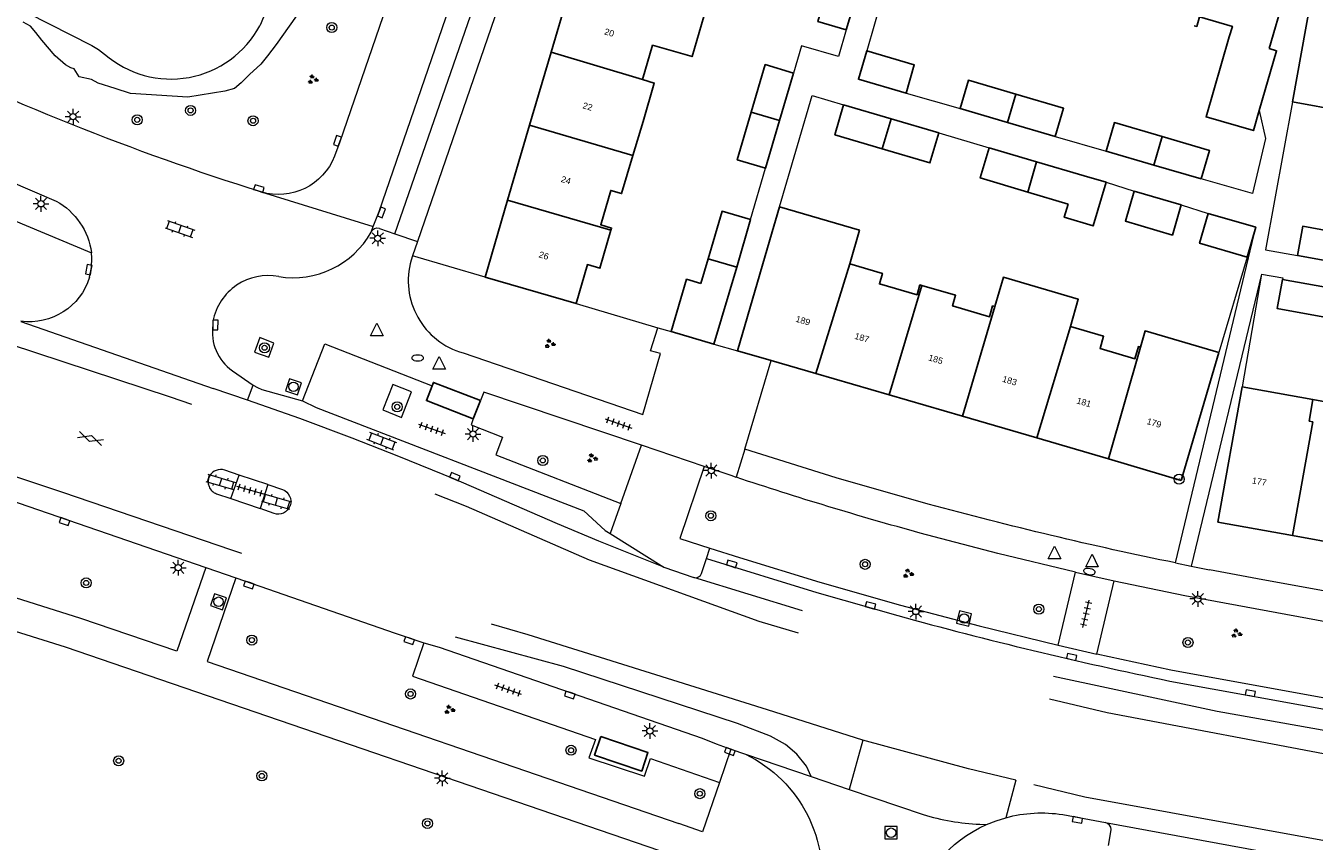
# Model space of a CAD drawing. Extents: x 131101 to 132041, y 397511 to 398853.
# Tile 65 of 80: x 131438 to 131540, y 398510 to 398575. Entities that reach past the tile are written whole.
import ezdxf
from ezdxf.enums import TextEntityAlignment as Align

# ---------------------------------------------------------------- set-up
doc = ezdxf.new("R2010")
doc.units = 0
doc.linetypes.add('DGN Style 2', pattern=[51.514866, 30.90892, -20.605946])
doc.layers.add('_vervallen situatie', color=250, linetype='Continuous', lineweight=9, plot=False)
for name, color, linetype, lineweight in [('gg-afsc-erfafscheiding', 250, 'Continuous', 9), ('gg-afsc-muur', 250, 'Continuous', 9), ('gg-bbg-abri', 10, 'Continuous', 25), ('gg-bbg-bijgebouw', 10, 'Continuous', 25), ('gg-bbg-gedigitaliseerde bebouwing', 10, 'Continuous', 25), ('gg-bbg-gedigitaliseerde bijgebouw', 10, 'Continuous', 25), ('gg-bbg-hoofdgebouw', 10, 'Continuous', 25), ('gg-bbg-tussenscheiding', 10, 'Continuous', 25), ('gg-knt-bovenkant onderkant talud', 250, 'Continuous', 9), ('gg-knt-verharding', 250, 'Continuous', 9), ('gg-knt-verharding nz', 250, 'DGN Style 2', 9), ('gt-grn-groengrens', 250, 'Continuous', 9), ('gt-grn-weggrens', 250, 'Continuous', 9), ('gt-symb-boom', 250, 'Continuous', 9), ('gt-symb-brandkraan', 250, 'Continuous', 9), ('gt-symb-gesloten verharding', 250, 'Continuous', 9), ('gt-symb-groenvak', 250, 'Continuous', 9), ('gt-symb-hoogtemerk', 250, 'Continuous', 9), ('gt-symb-klinker verharding', 250, 'Continuous', 9), ('gt-symb-kolk', 250, 'Continuous', 9), ('gt-symb-lichtmast', 250, 'Continuous', 9), ('gt-symb-rioolschacht', 250, 'Continuous', 9), ('gt-symb-tegel verharding', 250, 'Continuous', 9), ('gt-symb-waterafsluiter', 250, 'Continuous', 9), ('X-AL-huisnummers', 2, 'Continuous', 25)]:
    doc.layers.add(name, color=color, linetype=linetype, lineweight=lineweight)
doc.styles.add('CS Annotative', font='arial.ttf')
doc.styles.add('Style-Calibri', font='calibri.ttf')

# ---------------------------------------------------------------- blocks, each defined once
blk = doc.blocks.new('gt0-BOOM')
at = {"layer": 'gt-symb-boom'}
for radius in [0.4, 0.2]:
    blk.add_circle((0, 0), radius, dxfattribs=at)
blk = doc.blocks.new('gt0-GRVAK')
at = {"layer": 'gt-symb-groenvak'}
for p, q in [((-0.11, 0.19), (-0.23, 0.24)), ((-0.18, 0.15), (0.09, 0.15)), ((-0.09, 0.21), (-0.16, 0.32)), ((-0.05, 0.21), (-0.05, 0.39)), ((0, 0.21), (0.06, 0.32)), ((0.02, 0.19), (0.13, 0.24)), ((0.26, -0.05), (0.2, 0.06)), ((0.3, -0.05), (0.3, 0.13)), ((0.35, -0.05), (0.41, 0.06)), ((-0.24, -0.23), (-0.36, -0.18)), ((-0.32, -0.26), (-0.05, -0.26)), ((-0.23, -0.21), (-0.29, -0.09)), ((-0.18, -0.2), (-0.18, -0.02)), ((-0.14, -0.21), (-0.07, -0.09)), ((-0.12, -0.23), (0, -0.18)), ((0.24, -0.07), (0.12, -0.02)), ((0.17, -0.11), (0.44, -0.11)), ((0.37, -0.07), (0.49, -0.02))]:
    blk.add_line(p, q, dxfattribs=at)
blk = doc.blocks.new('gt0-LMAST')
at = {"layer": 'gt-symb-lichtmast'}
for p, q in [((-0.18, 0.17), (-0.45, 0.44)), ((-0.01, 0.25), (-0.01, 0.62)), ((0.17, 0.17), (0.44, 0.44)), ((-0.26, 0), (-0.63, 0)), ((-0.18, -0.18), (-0.45, -0.45)), ((-0.01, -0.25), (-0.01, -0.63)), ((0.44, -0.45), (0.17, -0.18)), ((0.24, 0), (0.62, 0))]:
    blk.add_line(p, q, dxfattribs=at)
blk.add_circle((-0.01, 0), 0.25, dxfattribs=at)
blk = doc.blocks.new('gt0-KL1')
at = {"layer": 'gt-symb-klinker verharding'}
for p, q in [((-1.15, 0.3), (1.15, 0.3)), ((-1, -0.3), (-1, 0.3)), ((-0.5, 0.3), (-0.5, 0.45)), ((0, -0.3), (0, 0.3)), ((0.5, 0.3), (0.5, 0.45)), ((1, -0.3), (1, 0.3)), ((-1.15, -0.3), (1.15, -0.3)), ((-0.5, -0.45), (-0.5, -0.3)), ((0.5, -0.45), (0.5, -0.3))]:
    blk.add_line(p, q, dxfattribs=at)
blk = doc.blocks.new('gt0-KOLK')
at = {"layer": 'gt-symb-kolk', "flags": 128}
blk.add_lwpolyline([(0, 0), (0.38, 0), (0.38, 0.4), (-0.38, 0.4), (-0.38, 0), (0, 0)], dxfattribs=at)
blk = doc.blocks.new('gt0-WAFSL')
at = {"layer": 'gt-symb-waterafsluiter'}
for p, q in [((-0.5, -0.33), (0, 0.67)), ((0, 0.67), (0.5, -0.33)), ((0.5, -0.33), (-0.5, -0.33))]:
    blk.add_line(p, q, dxfattribs=at)
blk = doc.blocks.new('gt0-GESVH1')
at = {"layer": 'gt-symb-gesloten verharding'}
for p, q in [((-0.99, -0.26), (0.01, 0.24)), ((0.01, -0.26), (-0.99, 0.24)), ((0.01, 0.24), (1.01, -0.26)), ((1.01, 0.24), (0.01, -0.26))]:
    blk.add_line(p, q, dxfattribs=at)
blk = doc.blocks.new('gt0-TEG1')
at = {"layer": 'gt-symb-tegel verharding'}
for p, q in [((-1.12, 0), (1.12, 0)), ((-0.9, -0.25), (-0.9, 0.25)), ((-0.45, -0.25), (-0.45, 0.25)), ((0, -0.25), (0, 0.25)), ((0.45, -0.25), (0.45, 0.25)), ((0.9, -0.25), (0.9, 0.25))]:
    blk.add_line(p, q, dxfattribs=at)
blk = doc.blocks.new('gt0-HMERK')
at = {"layer": 'gt-symb-hoogtemerk'}
blk.add_circle((0, 0), 0.4, dxfattribs=at)
at = {"layer": 'gt-symb-hoogtemerk', "style": 'Style-Calibri'}
blk.add_text('N.A.P', height=0.2, dxfattribs=at).set_placement((0, 0), align=Align.MIDDLE_CENTER)
blk = doc.blocks.new('gt0-RS')
at = {"layer": 'gt-symb-rioolschacht', "flags": 128}
blk.add_lwpolyline([(-0.5, -0.5), (0.5, -0.5), (0.5, 0.5), (-0.5, 0.5), (-0.5, -0.5)], close=True, dxfattribs=at)
at = {"layer": 'gt-symb-rioolschacht'}
blk.add_circle((0, 0), 0.375, dxfattribs=at)
blk = doc.blocks.new('gt0-BR')
at = {"layer": 'gt-symb-brandkraan', "extrusion": (0, 0, -1)}
for centre, radius, start, end in [((0.24, 0), 0.206, 287.5669, 72.4331), ((-0.6, -2.66), 3, 72.4331, 73.108), ((0, -0.69), 0.938, 73.108, 106.892), ((0.6, -2.66), 3, 106.892, 107.5669), ((-0.24, 0), 0.206, 107.5669, 252.433), ((-0.6, 2.66), 3, 286.892, 287.5669), ((0.6, 2.66), 3, 252.433, 253.1079)]:
    blk.add_arc(centre, radius, start, end, dxfattribs=at)
at = {"layer": 'gt-symb-brandkraan'}
blk.add_arc((0, 0.69), 0.938, 253.108, 286.8921, dxfattribs=at)
blk = doc.blocks.new('_vervallen situatie')
at = {"layer": 'gt-symb-brandkraan'}
blk.add_blockref('gt0-BR', (131469.28, 398548.35), dxfattribs=at)
at = {"layer": 'gt-symb-brandkraan', "rotation": 347.9932916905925}
blk.add_blockref('gt0-BR', (131522.62, 398531.38), dxfattribs=at)

msp = doc.modelspace()

# ---------------------------------------------------------------- linework, layer by layer
at = {"layer": 'gg-afsc-erfafscheiding'}
for p, q in [((131507.25, 398580.73), (131504.94, 398572.74)), ((131508.06, 398569.37), (131512.35, 398568.15)), ((131510.66, 398566.24), (131514.65, 398565.03)), ((131519.91, 398565.93), (131523.95, 398564.78)), ((131495.71, 398559.34), (131496.91, 398563.42)), ((131523.95, 398562.3), (131526.18, 398561.6)), ((131529.9, 398560.5), (131532.06, 398559.83)), ((131474.63, 398554.77), (131468.88, 398556.45)), ((131535.14, 398556.34), (131532.89, 398548.77)), ((131536.3, 398554.99), (131534.74, 398546.05))]:
    msp.add_line(p, q, dxfattribs=at)
at = {"layer": 'gg-afsc-erfafscheiding', "flags": 128}
for points in [[(131503.32, 398574.4), (131502.7, 398572.29), (131499.76, 398573.15), (131499.13, 398570.98)], [(131498.02, 398560.36), (131500.6, 398569.2), (131503.1, 398568.46)], [(131538.74, 398568.69), (131536.61, 398556.94), (131539.14, 398556.48)], [(131536.1, 398567.99), (131536.6, 398565.77), (131535.58, 398561.41), (131531.51, 398562.57)], [(131536.3, 398554.99), (131537.98, 398554.7), (131537.95, 398554.58)]]:
    msp.add_lwpolyline(points, dxfattribs=at)
at = {"layer": 'gg-afsc-muur'}
for p, q in [((131481.86, 398552.66), (131488.36, 398550.74)), ((131488.36, 398550.74), (131489.42, 398550.44))]:
    msp.add_line(p, q, dxfattribs=at)
at = {"layer": 'gg-bbg-abri'}
msp.add_line((131473.7, 398543.52), (131474.27, 398544.97), dxfattribs=at)
at = {"layer": 'gg-bbg-abri', "flags": 128}
for points in [[(131473.7, 398543.52), (131469.98, 398544.96), (131470.43, 398546.12)], [(131470.43, 398546.12), (131470.54, 398546.4), (131474.27, 398544.97)], [(131483.83, 398518.27), (131483.33, 398516.8), (131487.08, 398515.53), (131487.57, 398516.99), (131483.83, 398518.27)]]:
    msp.add_lwpolyline(points, dxfattribs=at)
at = {"layer": 'gg-bbg-bijgebouw'}
for p, q in [((131535.85, 398558.72), (131535.14, 398556.34)), ((131492.8, 398549.43), (131489.42, 398550.44))]:
    msp.add_line(p, q, dxfattribs=at)
at = {"layer": 'gg-bbg-gedigitaliseerde bebouwing'}
for p, q in [((131536.9, 398572.92), (131538.09, 398577.02)), ((131538.74, 398568.69), (131540.19, 398576.62)), ((131544.86, 398567.58), (131538.74, 398568.69)), ((131487.18, 398567.13), (131486.37, 398564.43)), ((131498.02, 398560.36), (131497.26, 398557.73)), ((131494.69, 398548.92), (131497.26, 398557.73)), ((131534.74, 398546.05), (131540.36, 398545.03))]:
    msp.add_line(p, q, dxfattribs=at)
at = {"layer": 'gg-bbg-gedigitaliseerde bebouwing', "flags": 128}
for points in [[(131492, 398575.46), (131491.07, 398572.28), (131488.86, 398572.92)], [(131530.94, 398574.74), (131531.15, 398574.68), (131531.37, 398575.44), (131533.98, 398574.68), (131533.73, 398573.84)], [(131487.14, 398570.46), (131487.94, 398573.19), (131488.86, 398572.92)], [(131533.73, 398573.84), (131531.89, 398567.49), (131535.64, 398566.4), (131536.1, 398567.99)], [(131536.1, 398567.99), (131537.48, 398572.75), (131536.9, 398572.92)], [(131487.18, 398567.13), (131488.07, 398570.18), (131487.14, 398570.46)], [(131484.63, 398558.49), (131484.68, 398558.66), (131483.82, 398558.92), (131484.62, 398561.65), (131485.48, 398561.4), (131486.37, 398564.43)], [(131498.02, 398560.36), (131504.36, 398558.5), (131503.61, 398555.81)], [(131481.86, 398552.66), (131482.76, 398555.76), (131483.75, 398555.47), (131484.63, 398558.49)], [(131503.61, 398555.81), (131506.19, 398555.06), (131505.95, 398554.23), (131508.94, 398553.36), (131509.17, 398554.14), (131509.31, 398554.1)], [(131509.31, 398554.1), (131512, 398553.32), (131511.76, 398552.48), (131514.69, 398551.62), (131514.94, 398552.48), (131515.11, 398552.44)], [(131521.11, 398550.84), (131521.74, 398553.01), (131515.79, 398554.76), (131515.11, 398552.44)], [(131521.11, 398550.84), (131523.75, 398550.07), (131523.47, 398549.09), (131526.23, 398548.28), (131526.51, 398549.24), (131526.67, 398549.19)], [(131532.89, 398548.77), (131527.05, 398550.49), (131526.67, 398549.19)], [(131540.36, 398545.03), (131543.7, 398544.43), (131543.39, 398542.72)]]:
    msp.add_lwpolyline(points, dxfattribs=at)
at = {"layer": 'gg-bbg-gedigitaliseerde bijgebouw'}
for p, q in [((131503.32, 398574.4), (131504.43, 398578.18)), ((131498.02, 398567.2), (131499.13, 398570.98)), ((131506.88, 398567.35), (131503.1, 398568.46)), ((131512.35, 398568.15), (131516.13, 398567.04)), ((131496.91, 398563.42), (131498.02, 398567.2)), ((131510.66, 398566.24), (131506.88, 398567.35)), ((131516.13, 398567.04), (131519.91, 398565.93)), ((131518.43, 398563.92), (131514.65, 398565.03)), ((131523.95, 398564.78), (131527.73, 398563.67)), ((131522.21, 398562.81), (131518.43, 398563.92)), ((131527.73, 398563.67), (131531.51, 398562.57)), ((131522.21, 398562.81), (131523.95, 398562.3)), ((131517.73, 398561.52), (131520.93, 398560.57)), ((131529.9, 398560.5), (131526.18, 398561.6)), ((131495.71, 398559.34), (131494.62, 398555.55)), ((131532.06, 398559.83), (131535.85, 398558.72)), ((131492.34, 398556.22), (131491.77, 398554.27)), ((131539.14, 398556.48), (131543.02, 398555.78)), ((131494.62, 398555.55), (131492.8, 398549.43)), ((131541.83, 398553.88), (131537.95, 398554.58))]:
    msp.add_line(p, q, dxfattribs=at)
at = {"layer": 'gg-bbg-gedigitaliseerde bijgebouw', "flags": 128}
for points in [[(131502.17, 398578.84), (131501.06, 398575.06), (131503.32, 398574.4)], [(131504.94, 398572.74), (131504.28, 398570.48), (131508.06, 398569.37)], [(131504.94, 398572.74), (131508.72, 398571.63), (131508.06, 398569.37)], [(131499.13, 398570.98), (131496.88, 398571.65), (131495.77, 398567.87)], [(131516.79, 398569.29), (131513.01, 398570.4), (131512.35, 398568.15)], [(131519.91, 398565.93), (131520.57, 398568.18), (131516.79, 398569.29)], [(131506.18, 398564.96), (131502.41, 398566.08), (131503.1, 398568.46)], [(131495.77, 398567.87), (131494.66, 398564.09), (131496.91, 398563.42)], [(131506.18, 398564.96), (131509.96, 398563.84), (131510.66, 398566.24)], [(131528.39, 398565.93), (131524.61, 398567.04), (131523.95, 398564.78)], [(131514.65, 398565.03), (131513.96, 398562.65), (131517.73, 398561.52)], [(131531.51, 398562.57), (131532.17, 398564.82), (131528.39, 398565.93)], [(131520.93, 398560.57), (131520.62, 398559.52), (131522.92, 398558.83), (131523.95, 398562.3)], [(131526.18, 398561.6), (131525.48, 398559.22), (131529.21, 398558.11), (131529.9, 398560.5)], [(131495.71, 398559.34), (131493.45, 398560), (131492.34, 398556.22)], [(131532.06, 398559.83), (131531.37, 398557.46), (131535.14, 398556.34)], [(131543.43, 398558.09), (131539.56, 398558.8), (131539.14, 398556.48)], [(131489.42, 398550.44), (131490.63, 398554.6), (131491.77, 398554.27)], [(131537.95, 398554.58), (131537.54, 398552.27), (131541.45, 398551.56)]]:
    msp.add_lwpolyline(points, dxfattribs=at)
at = {"layer": 'gg-bbg-hoofdgebouw'}
for p, q in [((131479.88, 398572.63), (131481.58, 398578.45)), ((131478.17, 398566.83), (131479.88, 398572.63)), ((131476.42, 398560.88), (131478.17, 398566.83)), ((131474.63, 398554.77), (131476.42, 398560.88)), ((131481.86, 398552.66), (131474.63, 398554.77)), ((131494.69, 398548.92), (131497.35, 398548.14)), ((131532.89, 398548.77), (131529.92, 398538.62)), ((131500.91, 398547.11), (131497.35, 398548.14)), ((131506.73, 398545.41), (131500.91, 398547.11)), ((131534.74, 398546.05), (131532.83, 398535.31)), ((131512.55, 398543.72), (131506.73, 398545.41)), ((131518.46, 398542), (131512.55, 398543.72)), ((131524.15, 398540.34), (131518.46, 398542)), ((131529.92, 398538.62), (131524.15, 398540.34)), ((131538.75, 398534.24), (131532.83, 398535.31)), ((131544.76, 398533.15), (131538.75, 398534.24))]:
    msp.add_line(p, q, dxfattribs=at)
at = {"layer": 'gg-bbg-tussenscheiding'}
for p, q in [((131479.88, 398572.63), (131487.14, 398570.46)), ((131516.13, 398567.04), (131516.79, 398569.29)), ((131495.77, 398567.87), (131498.02, 398567.2)), ((131506.18, 398564.96), (131506.88, 398567.35)), ((131478.17, 398566.83), (131486.37, 398564.43)), ((131527.73, 398563.67), (131528.39, 398565.93)), ((131517.73, 398561.52), (131518.43, 398563.92)), ((131476.42, 398560.88), (131484.63, 398558.49)), ((131492.34, 398556.22), (131494.62, 398555.55)), ((131500.91, 398547.11), (131503.61, 398555.81)), ((131506.73, 398545.41), (131509.31, 398554.1)), ((131512.55, 398543.72), (131515.11, 398552.44)), ((131518.46, 398542), (131521.11, 398550.84)), ((131524.15, 398540.34), (131526.67, 398549.19)), ((131538.75, 398534.24), (131540.36, 398543.28))]:
    msp.add_line(p, q, dxfattribs=at)
at = {"layer": 'gg-bbg-tussenscheiding', "flags": 128}
msp.add_lwpolyline([(131540.36, 398545.03), (131540.08, 398543.33), (131540.36, 398543.28)], dxfattribs=at)
at = {"layer": 'gg-knt-bovenkant onderkant talud', "flags": 128}
msp.add_lwpolyline([(131431.51, 398579.24), (131443.41, 398573.16), (131443.94, 398572.85), (131444.42, 398572.47)], dxfattribs=at)
at = {"layer": 'gg-knt-bovenkant onderkant talud', "extrusion": (0, 0, -1)}
msp.add_arc((-131452.33, 398577.08), 5, 158.4844, 208.1267, dxfattribs=at)
at = {"layer": 'gg-knt-bovenkant onderkant talud'}
msp.add_arc((131449.69, 398578.49), 7.99, 228.8168, 331.8887, dxfattribs=at)
at = {"layer": 'gg-knt-verharding'}
for p, q in [((131481.57, 398593.3), (131469.27, 398557.59)), ((131421, 398566.03), (131443.38, 398556.7)), ((131466.25, 398558.64), (131467.46, 398558.21)), ((131529.46, 398532.06), (131535.85, 398558.72)), ((131469.27, 398557.59), (131468.88, 398556.45)), ((131468.88, 398556.45), (131468.76, 398556.11)), ((131536.3, 398554.99), (131530.7, 398531.8)), ((131437.78, 398551.25), (131453.04, 398545.91)), ((131453.03, 398551.27), (131453.02, 398550.97)), ((131495.27, 398541.1), (131497.35, 398548.14)), ((131454.57, 398547.33), (131456.23, 398546.17)), ((131455.76, 398544.99), (131453.04, 398545.91)), ((131485.42, 398536.78), (131487.06, 398541.41)), ((131455.1, 398539.04), (131453.97, 398539.43)), ((131454.45, 398537.17), (131455.1, 398539.04)), ((131457.39, 398538.28), (131455.1, 398539.04)), ((131453.32, 398537.55), (131454.45, 398537.17)), ((131457.39, 398538.28), (131456.77, 398536.39)), ((131457.39, 398538.28), (131458.54, 398537.89)), ((131454.45, 398537.17), (131456.77, 398536.39)), ((131457.88, 398535.99), (131456.77, 398536.39)), ((131459.15, 398536.61), (131459.14, 398536.58)), ((131484.57, 398534.39), (131488.84, 398531.73)), ((131491.82, 398531.23), (131492.22, 398532.41)), ((131452.46, 398531.7), (131454.85, 398530.88)), ((131488.84, 398531.73), (131491.22, 398530.9)), ((131520.13, 398525.52), (131521.52, 398531.32)), ((131530.7, 398531.8), (131532.15, 398531.52)), ((131454.85, 398530.88), (131467.5, 398526.48)), ((131523.22, 398524.82), (131524.59, 398530.64)), ((131467.5, 398526.48), (131469.76, 398525.7)), ((131529.01, 398522.68), (131550.41, 398518.77)), ((131494.16, 398517.26), (131495.31, 398516.87)), ((131495.31, 398516.87), (131500.52, 398515.09)), ((131500.52, 398515.09), (131503.55, 398514.06)), ((131503.55, 398514.06), (131509.42, 398512.07)), ((131520.5, 398512.07), (131523.89, 398511.44)), ((131513.91, 398511.3), (131514.45, 398511.27)), ((131524.13, 398509.62), (131524.35, 398510.87))]:
    msp.add_line(p, q, dxfattribs=at)
at = {"layer": 'gg-knt-verharding', "flags": 128}
for points in [[(131474.48, 398598.47), (131467.66, 398578.77), (131463.1, 398565.52), (131462.68, 398564.38)], [(131467.46, 398558.21), (131480.38, 398595.45), (131479.16, 398595.92)], [(131419.23, 398570.68), (131421.57, 398569.45), (131429.16, 398565.8), (131434.84, 398563.27), (131440.59, 398560.8)], [(131443.22, 398554.75), (131443.39, 398555.52), (131443.42, 398556.31), (131443.38, 398556.7)], [(131472.89, 398548.75), (131487.15, 398543.85), (131488.57, 398548.7), (131487.78, 398548.9), (131488.36, 398550.74)], [(131456.33, 398548.81), (131457.47, 398548.41), (131457.87, 398549.53), (131456.75, 398549.96), (131456.33, 398548.81)], [(131397.6, 398549.17), (131418.81, 398543.03), (131427.4, 398540.33), (131452.46, 398531.7)], [(131456.23, 398546.17), (131456.56, 398546), (131456.9, 398545.85), (131460.13, 398544.93)], [(131468.01, 398543.61), (131468.79, 398545.65), (131467.32, 398546.24), (131466.52, 398544.21), (131468.01, 398543.61)], [(131487.06, 398541.41), (131474.53, 398545.62), (131474.27, 398544.97)], [(131488.84, 398531.73), (131483.68, 398533.8), (131480.39, 398535.16), (131472.15, 398538.73), (131467.8, 398540.52), (131464.07, 398541.98), (131459.92, 398543.54), (131455.76, 398544.99)], [(131460.13, 398544.93), (131461.23, 398544.42), (131482.48, 398536.2), (131484.18, 398534.63), (131484.57, 398534.39)], [(131473.7, 398543.52), (131473.52, 398543.04), (131476.03, 398542.05), (131475.49, 398540.65), (131485.42, 398536.78)], [(131509.82, 398536.74), (131502.52, 398538.83), (131495.27, 398541.1)], [(131492.02, 398539.72), (131490.09, 398533.99), (131492.48, 398533.23)], [(131452.46, 398531.7), (131450.17, 398525.05), (131442.53, 398527.64), (131435.3, 398529.92), (131424.61, 398532.98), (131404.79, 398538.02)], [(131495.6, 398507.07), (131493.33, 398507.82), (131493.23, 398507.58), (131441.31, 398525.36), (131434.61, 398527.45), (131424.51, 398530.36), (131404.21, 398535.51)], [(131521.52, 398531.32), (131515.34, 398532.8), (131509.19, 398534.42)], [(131492.22, 398532.41), (131500.98, 398529.7), (131507.4, 398527.88)], [(131492.48, 398533.23), (131494.84, 398532.48), (131501.21, 398530.53), (131507.63, 398528.7)], [(131634.02, 398512.93), (131535.97, 398530.79), (131532.15, 398531.52)], [(131454.85, 398530.88), (131452.56, 398524.23), (131490.02, 398511.35)], [(131524.59, 398530.64), (131530.2, 398529.47), (131544.82, 398526.78)], [(131507.63, 398528.7), (131513.86, 398527.05), (131520.13, 398525.52)], [(131469.76, 398525.7), (131468.87, 398523.07), (131483.4, 398518.02), (131482.88, 398516.59), (131487.29, 398515.11), (131487.77, 398516.52), (131493.26, 398514.63)], [(131469.76, 398525.7), (131470.99, 398525.36), (131491.88, 398518.15), (131492.99, 398517.68), (131494.16, 398517.26)], [(131543.78, 398520.87), (131529.08, 398523.54), (131523.22, 398524.82)], [(131493.26, 398514.63), (131491.9, 398510.71), (131490.02, 398511.35)], [(131514.45, 398511.27), (131515.21, 398511.58), (131515.99, 398511.82)]]:
    msp.add_lwpolyline(points, dxfattribs=at)
at = {"layer": 'gg-knt-verharding', "extrusion": (0, 0, -1)}
for centre, radius, start, end in [((-131518.34, 398758.02), 205.88, 287.3742, 296.2905), ((-131458.23, 398566.11), 4.78, 201.176, 286.6267), ((-131437.9, 398555.98), 5.52, 119.0778, 172.4663), ((-131466.07, 398558.15), 0.522, 22.3525, 109.9801), ((-131438.45, 398556.19), 4.98, 196.8264, 277.6957), ((-131589.66, 398824.9), 301.43, 288.3875, 288.8995), ((-131586.72, 398816.27), 292.31, 285.3801, 288.3747), ((-131458.2, 398536.94), 1.01, 109.7606, 199.1734), ((-131458.2, 398536.94), 1.01, 201.2271, 288.5596), ((-131592.04, 398838.22), 312.49, 281.5525, 285.2548), ((-131490.6, 398507.15), 10.8, 115.8975, 190.3053), ((-131518.82, 398501.43), 10.77, 74.7697, 98.986), ((-131518.82, 398501.45), 10.75, 15.1826, 66.0254)]:
    msp.add_arc(centre, radius, start, end, dxfattribs=at)
at = {"layer": 'gg-knt-verharding'}
for centre, radius, start, end in [((131459.39, 398561.81), 7.1, 260.7548, 330.7586), ((131474.49, 398554.49), 5.96, 164.2137, 254.3664), ((131457.41, 398550.43), 4.46, 79.1346, 169.1531), ((131456.72, 398550.39), 3.74, 171.1589, 235.0215), ((131453.64, 398538.49), 0.994, 70.668, 152.0481), ((131453.64, 398538.49), 0.994, 151.9574, 251.1394), ((131491.35, 398531.38), 0.497, 254.7467, 342.4077), ((131601.03, 398869.67), 354.39, 254.6802, 258.274), ((131514.84, 398530.45), 19.17, 253.5479, 267.2092), ((131523.76, 398510.87), 0.586, 0.3969, 77.4864)]:
    msp.add_arc(centre, radius, start, end, dxfattribs=at)
at = {"layer": 'gg-knt-verharding nz'}
for p, q in [((131465.59, 398558.34), (131465.76, 398558.79)), ((131485.42, 398536.78), (131484.57, 398534.39)), ((131494.16, 398517.26), (131493.26, 398514.63)), ((131523.89, 398511.44), (131548.25, 398506.96))]:
    msp.add_line(p, q, dxfattribs=at)
at = {"layer": 'gg-knt-verharding nz', "flags": 128}
for points in [[(131465.76, 398558.79), (131466.22, 398559.98), (131472.25, 398577.53), (131478.31, 398594.99), (131478.85, 398596.58)], [(131549.77, 398515.27), (131524.02, 398520.14), (131510.39, 398523.41), (131506.44, 398524.45), (131496.39, 398527.4), (131482.93, 398532.28), (131473.16, 398536.53), (131461.02, 398541.32), (131449.67, 398545.24), (131436.86, 398549.43)], [(131460.13, 398544.93), (131461.91, 398549.46), (131470.43, 398546.12)], [(131504.64, 398517.99), (131497.05, 398520.4), (131478.05, 398526.35), (131470.49, 398528.54), (131457.48, 398532.09), (131454.54, 398533.07), (131441.11, 398537.66), (131433.6, 398540.14)], [(131500.52, 398515.09), (131500.17, 398515.92), (131499.39, 398516.87), (131498.49, 398517.63), (131497.29, 398518.3), (131494.67, 398519.31), (131480.87, 398523.84), (131454.85, 398530.88)], [(131550.12, 398517.17), (131532.77, 398520.26), (131515.1, 398524.05), (131506.92, 398526.16), (131504.6, 398526.8), (131491.22, 398530.9)], [(131516.79, 398514.79), (131513.03, 398515.71), (131504.64, 398517.99)], [(131548.57, 398508.68), (131544.15, 398509.46), (131522.27, 398513.45), (131516.79, 398514.79)]]:
    msp.add_lwpolyline(points, dxfattribs=at)
at = {"layer": 'gt-grn-groengrens', "flags": 128}
msp.add_lwpolyline([(131460.12, 398576.17), (131458.04, 398573.24), (131457.35, 398572.34), (131456.83, 398571.69), (131455.93, 398570.87), (131455.26, 398570.21), (131454.74, 398569.76), (131453.98, 398569.54), (131451.04, 398569.05), (131446.47, 398569.35), (131445.26, 398569.76), (131443.9, 398570.18), (131443.39, 398570.47), (131442.4, 398570.67), (131442, 398571.31), (131441.74, 398571.4), (131441.33, 398571.63), (131440.49, 398572.34), (131439.45, 398573.6), (131438.97, 398574.21), (131438.55, 398574.69), (131437.97, 398575.02)], dxfattribs=at)
at = {"layer": 'gt-grn-weggrens'}
for p, q in [((131456.86, 398561.53), (131465.76, 398558.79)), ((131467.46, 398558.21), (131469.27, 398557.59)), ((131492.8, 398549.43), (131494.69, 398548.92)), ((131455.76, 398544.99), (131456.23, 398546.17)), ((131492.02, 398539.72), (131487.06, 398541.41)), ((131495.27, 398541.1), (131494.57, 398538.86)), ((131492.22, 398532.41), (131492.48, 398533.23)), ((131521.52, 398531.32), (131524.59, 398530.64)), ((131529.46, 398532.06), (131530.7, 398531.8)), ((131520.13, 398525.52), (131523.22, 398524.82)), ((131504.64, 398517.99), (131503.55, 398514.06)), ((131516.79, 398514.79), (131515.99, 398511.82))]:
    msp.add_line(p, q, dxfattribs=at)

# ---------------------------------------------------------------- block references
at = {"layer": '_vervallen situatie'}
msp.add_blockref('_vervallen situatie', (0, 0), dxfattribs=at)
at = {"layer": 'gt-symb-boom'}
for p in [(131462.46, 398574.59), (131451.25, 398568.01), (131447.02, 398567.26), (131456.21, 398567.19), (131457.13, 398549.15), (131467.66, 398544.46), (131479.22, 398540.2), (131492.57, 398535.81), (131504.81, 398531.95), (131442.96, 398530.47), (131518.61, 398528.39), (131456.12, 398525.93), (131530.45, 398525.74), (131468.72, 398521.65), (131481.46, 398517.18), (131445.54, 398516.34), (131456.91, 398515.14), (131491.69, 398513.73), (131470.06, 398511.37)]:
    msp.add_blockref('gt0-BOOM', p, dxfattribs=at)
at = {"layer": 'gt-symb-gesloten verharding', "rotation": 341.0397489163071}
msp.add_blockref('gt0-GESVH1', (131443.3, 398541.95), dxfattribs=at)
at = {"layer": 'gt-symb-groenvak'}
for p in [(131460.95, 398570.46), (131479.76, 398549.47), (131483.13, 398540.37), (131471.8, 398520.4)]:
    msp.add_blockref('gt0-GRVAK', p, dxfattribs=at)
for p, rotation in [((131508.23, 398531.21), 357.7070995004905), ((131534.3, 398526.45), 357.7070995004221)]:
    msp.add_blockref('gt0-GRVAK', p, dxfattribs=dict(at, rotation=rotation))
at = {"layer": 'gt-symb-hoogtemerk'}
msp.add_blockref('gt0-HMERK', (131529.74, 398538.71), dxfattribs=at)
at = {"layer": 'gt-symb-klinker verharding'}
for p, rotation in [((131450.41, 398558.59), 340.4232744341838), ((131466.44, 398541.73), 158.5922600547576), ((131453.64, 398538.49), 343.739795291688), ((131458.08, 398536.94), 343.739795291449)]:
    msp.add_blockref('gt0-KL1', p, dxfattribs=dict(at, rotation=rotation))
at = {"layer": 'gt-symb-kolk'}
for p, rotation in [((131463.1, 398565.52), 70.96692019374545), ((131456.62, 398561.61), 342.2356766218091), ((131466.22, 398559.98), 248.9007877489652), ((131443.36, 398555.32), 80.09492079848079), ((131453.02, 398550.97), 268.2816419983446), ((131472.15, 398538.73), 336.485443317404), ((131441.31, 398535.54), 161.1481642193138), ((131494.16, 398531.79), 342.3076991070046), ((131455.95, 398530.5), 160.9127554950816), ((131505.18, 398528.49), 344.2827475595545), ((131468.67, 398526.07), 160.6775176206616), ((131521.17, 398524.4), 346.9366626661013), ((131481.42, 398521.76), 160.912755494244), ((131535.36, 398521.52), 349.3979417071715), ((131494.14, 398517.27), 160.3692977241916), ((131521.71, 398511.84), 169.27723335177)]:
    msp.add_blockref('gt0-KOLK', p, dxfattribs=dict(at, rotation=rotation))
at = {"layer": 'gt-symb-lichtmast'}
for p in [(131441.93, 398567.51), (131439.38, 398560.59), (131466.12, 398557.85), (131473.68, 398542.3), (131492.61, 398539.4), (131450.28, 398531.68), (131531.24, 398529.2), (131508.85, 398528.2), (131487.73, 398518.71), (131471.25, 398514.95)]:
    msp.add_blockref('gt0-LMAST', p, dxfattribs=at)
at = {"layer": 'gt-symb-rioolschacht'}
for p, rotation in [((131459.42, 398546.05), 251.4020222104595), ((131453.47, 398528.98), 70.96692019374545), ((131512.67, 398527.64), 346.7561979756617)]:
    msp.add_blockref('gt0-RS', p, dxfattribs=dict(at, rotation=rotation))
msp.add_blockref('gt0-RS', (131506.87, 398510.63), dxfattribs=at)
at = {"layer": 'gt-symb-tegel verharding'}
for p, rotation in [((131485.23, 398543.14), 341.0397489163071), ((131470.4, 398542.72), 340.7856881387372), ((131455.97, 398537.85), 343.739795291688), ((131522.36, 398528.01), 76.75619797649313), ((131476.46, 398521.98), 160.9669201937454)]:
    msp.add_blockref('gt0-TEG1', p, dxfattribs=dict(at, rotation=rotation))
at = {"layer": 'gt-symb-waterafsluiter'}
for p in [(131466.04, 398550.43), (131470.99, 398547.79), (131519.85, 398532.71), (131522.83, 398532.09)]:
    msp.add_blockref('gt0-WAFSL', p, dxfattribs=at)

# ---------------------------------------------------------------- texts
at = {"layer": 'X-AL-huisnummers', "style": 'CS Annotative'}
for s, rotation, p in [('20', 343.6, (131484.43, 398573.95)), ('22', 343.6, (131482.71, 398568.08)), ('24', 343.6, (131480.99, 398562.23)), ('26', 343.6, (131479.23, 398556.24)), ('189', 343.7, (131499.81, 398551.07)), ('187', 343.7, (131504.49, 398549.71)), ('185', 343.7, (131510.35, 398548)), ('183', 343.7, (131516.22, 398546.3)), ('181', 343.7, (131522.12, 398544.58)), ('179', 343.4, (131527.69, 398542.94)), ('177', 349.7, (131536.07, 398538.28))]:
    msp.add_text(s, height=0.5, rotation=rotation, dxfattribs=at).set_placement(p, align=Align.CENTER)

doc.saveas('drawing.dxf')
